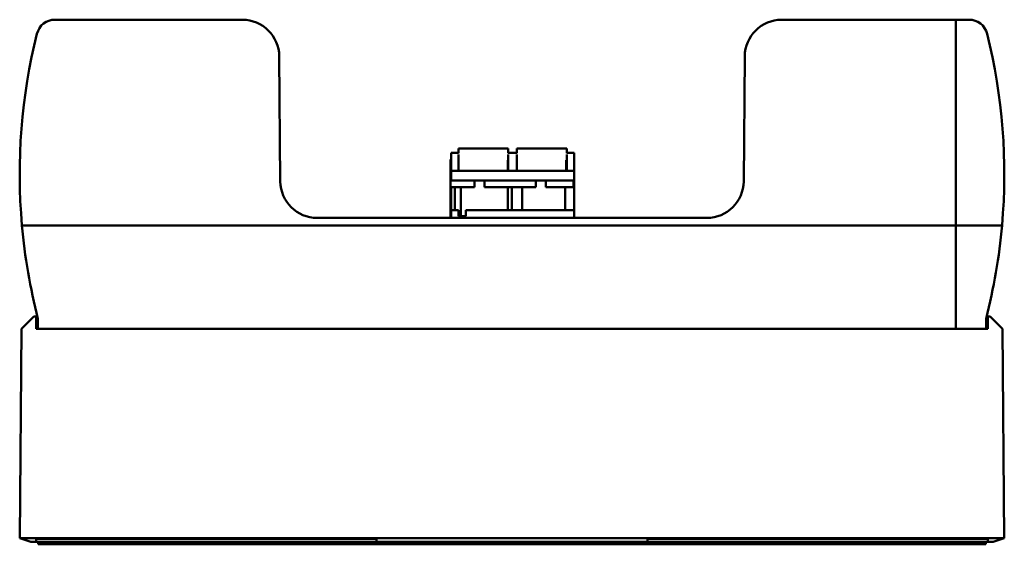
# Model space of a CAD drawing. Header units: millimetres. Extents: x 35 to 163, y 156 to 259.
# Tile 3 of 4: x 36 to 116, y 217 to 259. Entities that reach past the tile are written whole.
import ezdxf

# ---------------------------------------------------------------- set-up
doc = ezdxf.new("R2010")
doc.units = ezdxf.units.MM
doc.layers.add('Arêtes visibles(celduc)', color=7, linetype='Continuous', lineweight=50)

msp = doc.modelspace()

# ---------------------------------------------------------------- linework, layer by layer
at = {"layer": 'Arêtes visibles(celduc)'}
for p, q in [((38.607, 259.393), (38.404, 259.393)), ((39.482, 259.393), (38.607, 259.393)), ((53.632, 259.393), (39.482, 259.393)), ((111.61, 259.393), (97.461, 259.393)), ((112.485, 259.393), (111.61, 259.393)), ((111.61, 242.695), (111.61, 259.393)), ((112.689, 259.393), (112.485, 259.393)), ((56.72, 246.267), (56.632, 256.42)), ((94.372, 246.267), (94.461, 256.42)), ((75.243, 248.934), (71.193, 248.934)), ((71.193, 248.734), (71.193, 248.934)), ((75.243, 248.732), (75.243, 248.934)), ((75.943, 248.734), (75.943, 248.934)), ((79.993, 248.934), (75.943, 248.934)), ((79.993, 248.732), (79.993, 248.934)), ((70.546, 248.043), (70.593, 248.043)), ((70.546, 247.912), (70.546, 248.043)), ((70.593, 248.584), (71.193, 248.584)), ((70.593, 248.452), (70.593, 248.584)), ((70.593, 248.452), (70.593, 247.134)), ((71.193, 248.734), (71.193, 248.545)), ((71.193, 248.452), (71.193, 247.134)), ((75.243, 248.734), (75.243, 248.545)), ((75.243, 248.584), (75.943, 248.584)), ((75.243, 248.452), (75.243, 247.134)), ((75.943, 248.734), (75.943, 248.545)), ((75.943, 248.452), (75.943, 247.134)), ((79.993, 248.734), (79.993, 248.545)), ((79.993, 248.584), (80.593, 248.584)), ((79.993, 248.452), (79.993, 247.134)), ((80.593, 248.451), (80.593, 248.584)), ((80.593, 248.452), (80.593, 247.134)), ((70.546, 247.912), (70.546, 246.593)), ((75.243, 247.979), (75.196, 247.979)), ((75.196, 247.912), (75.196, 247.979)), ((75.196, 247.912), (75.196, 247.134)), ((79.993, 247.979), (79.946, 247.979)), ((79.946, 247.912), (79.946, 247.979)), ((79.946, 247.912), (79.946, 247.134)), ((70.546, 246.593), (70.593, 246.593)), ((70.546, 246.593), (70.546, 245.793)), ((70.593, 247.134), (80.593, 247.134)), ((70.593, 247.134), (70.593, 246.334)), ((80.593, 247.134), (80.593, 246.334)), ((70.546, 245.793), (70.546, 243.393)), ((70.546, 245.793), (72.488, 245.793)), ((70.593, 246.334), (72.893, 246.334)), ((70.593, 245.793), (70.593, 243.934)), ((70.897, 245.793), (70.897, 243.934)), ((71.376, 243.434), (71.376, 245.793)), ((72.488, 245.793), (72.488, 246.334)), ((72.893, 246.334), (77.893, 246.334)), ((73.299, 246.334), (73.299, 245.793)), ((73.299, 245.793), (77.488, 245.793)), ((75.217, 245.793), (75.217, 243.934)), ((75.543, 245.793), (75.543, 243.934)), ((76.376, 243.934), (76.376, 245.793)), ((77.488, 245.793), (77.488, 246.334)), ((77.893, 246.334), (80.593, 246.334)), ((78.299, 246.334), (78.299, 245.793)), ((78.299, 245.793), (80.546, 245.793)), ((79.873, 243.934), (79.873, 245.793)), ((80.546, 246.334), (80.546, 245.793)), ((80.593, 246.334), (80.593, 243.934)), ((91.372, 243.293), (59.72, 243.293)), ((70.546, 243.393), (70.593, 243.393)), ((70.546, 243.393), (70.546, 243.293)), ((70.593, 243.934), (71.193, 243.934)), ((70.593, 243.934), (70.593, 243.293)), ((71.193, 243.934), (71.193, 243.434)), ((71.193, 243.434), (71.793, 243.434)), ((71.793, 243.434), (71.793, 243.934)), ((71.793, 243.934), (72.893, 243.934)), ((77.893, 243.934), (72.893, 243.934)), ((80.593, 243.934), (77.893, 243.934)), ((80.593, 243.934), (80.593, 243.293)), ((39.482, 242.695), (35.726, 242.695)), ((111.61, 242.695), (39.482, 242.695)), ((115.366, 242.695), (111.61, 242.695)), ((111.61, 234.293), (111.61, 242.695)), ((36.695, 235.293), (35.695, 234.293)), ((36.695, 235.293), (36.885, 235.293)), ((36.894, 234.293), (36.885, 235.293)), ((114.199, 234.293), (114.208, 235.293)), ((114.398, 235.293), (114.208, 235.293)), ((114.398, 235.293), (115.398, 234.293)), ((37.029, 234.293), (37.029, 235.113)), ((114.064, 234.293), (114.064, 235.114)), ((35.546, 217.293), (35.695, 234.293)), ((36.894, 234.293), (37.284, 234.293)), ((39.482, 234.293), (37.284, 234.293)), ((111.61, 234.293), (39.482, 234.293)), ((113.809, 234.293), (111.61, 234.293)), ((114.199, 234.293), (113.809, 234.293)), ((115.546, 217.293), (115.398, 234.293)), ((35.546, 217.293), (115.546, 217.293)), ((35.546, 217.293), (36.446, 216.993)), ((36.894, 216.993), (36.446, 216.993)), ((36.894, 217.232), (64.546, 217.232)), ((36.894, 217.232), (36.894, 216.993)), ((64.546, 216.993), (36.894, 216.993)), ((37.046, 216.993), (37.046, 216.793)), ((64.546, 217.232), (64.546, 216.993)), ((86.546, 216.993), (64.546, 216.993)), ((86.546, 217.232), (114.199, 217.232)), ((86.546, 217.232), (86.546, 216.993)), ((114.199, 216.993), (86.546, 216.993)), ((114.046, 216.793), (114.046, 216.993)), ((114.199, 217.232), (114.199, 216.993)), ((114.646, 216.993), (114.199, 216.993)), ((115.546, 217.293), (114.646, 216.993)), ((37.046, 216.793), (57.61, 216.793)), ((61.483, 216.793), (57.61, 216.793)), ((61.483, 216.793), (89.61, 216.793)), ((89.61, 216.793), (93.483, 216.793)), ((93.483, 216.793), (114.046, 216.793))]:
    msp.add_line(p, q, dxfattribs=at)
for centre, radius, start, end in [((38.404, 257.893), 1.5, 90, 165.9594), ((53.632, 256.393), 3, 0.5, 90), ((97.461, 256.393), 3, 90, 179.5), ((112.689, 257.893), 1.5, 14.0406, 90), ((82.59, 246.843), 47.046, 165.9594, 185.05833), ((68.503, 246.843), 47.046, 354.94167, 14.0406), ((59.72, 246.293), 3, 180.5, 270), ((91.372, 246.293), 3, 270, 359.5), ((82.59, 246.843), 47.046, 185.05833, 194.43764), ((68.503, 246.843), 47.046, 345.56285, 354.94167), ((59.546, 216.293), 2, 159.51268, 165.52249), ((59.546, 216.293), 2, 14.47751, 20.48732), ((91.546, 216.293), 2, 159.51268, 165.52249), ((91.546, 216.293), 2, 14.47751, 20.48732)]:
    msp.add_arc(centre, radius, start, end, dxfattribs=at)

doc.saveas('drawing.dxf')
